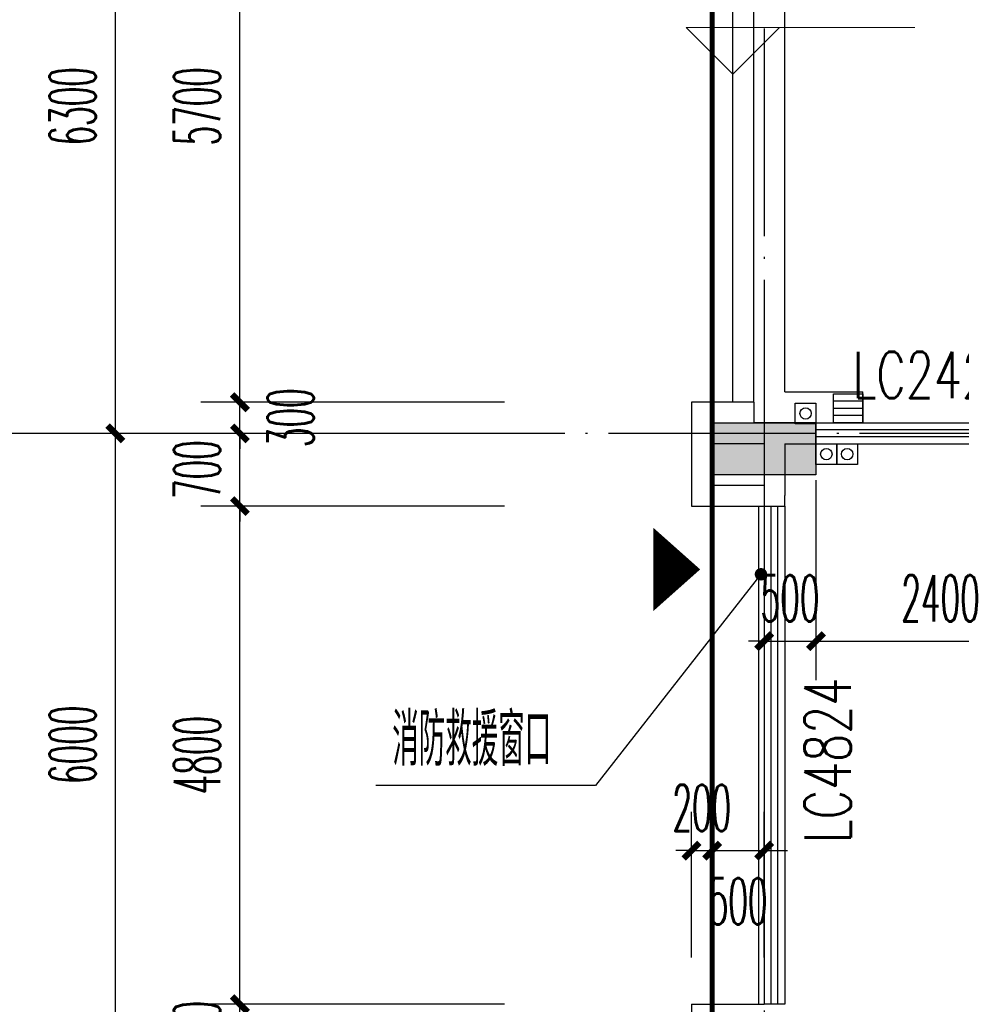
# Model space of a CAD drawing. Extents: x 1779708 to 7299578, y -1121471 to 88434.
# Tile 194 of 256: x 4316395 to 4325467, y -954443 to -944959. Entities that reach past the tile are written whole.
import ezdxf

# ---------------------------------------------------------------- set-up
doc = ezdxf.new("R2010")
doc.units = 0
doc.header["$LTSCALE"] = 1000
doc.header["$MEASUREMENT"] = 0
doc.linetypes.add('DASH', pattern=[0.35, 0.25, -0.1])
doc.linetypes.add('DOTE', pattern=[2.42, 2, -0.2, 0.02, -0.2])
doc.layers.get('0').update_dxf_attribs({"linetype": 'CONTINUOUS'})
doc.layers.get('Defpoints').update_dxf_attribs({"linetype": 'CONTINUOUS'})
for name, color, linetype in [('11111111111111111111111111111', 50, 'DASH'), ('AXIS', 3, 'CONTINUOUS'), ('DIM_LEAD', 3, 'CONTINUOUS'), ('DIM_污水', 3, 'CONTINUOUS'), ('DOTE', 1, 'DOTE'), ('EQUIP_地漏', 7, 'CONTINUOUS'), ('FUR', 9, 'CONTINUOUS'), ('GGSignatureLayer', 7, 'CONTINUOUS'), ('P_PS_DIM', 1, 'CONTINUOUS'), ('PUB_DIM', 3, 'CONTINUOUS'), ('PUB_TEXT', 7, 'CONTINUOUS'), ('WALL', 255, 'CONTINUOUS'), ('WINDOW', 2, 'CONTINUOUS'), ('WINDOW_TEXT', 7, 'CONTINUOUS'), ('墙柱', 2, 'CONTINUOUS'), ('室外构件', 4, 'CONTINUOUS'), ('建筑', 31, 'CONTINUOUS'), ('栏杆', 6, 'CONTINUOUS'), ('看线', 3, 'CONTINUOUS')]:
    doc.layers.add(name, color=color, linetype=linetype)
doc.layers.add('DIM_ELEV', color=3, linetype='CONTINUOUS', lineweight=13)
doc.styles.add('_TCH_DIM', font='SIMPLEX.shx', dxfattribs={"width": 0.7, "bigfont": 'GBCBIG.shx'})
doc.styles.add('_TCH_DIM_T3', font='SIMPLEX.shx', dxfattribs={"width": 0.494118, "bigfont": 'GBCBIG.shx'})
doc.styles.add('_TCH_WINDOW', font='SIMPLEX', dxfattribs={"height": 3.5, "bigfont": 'GBCBIG'})
doc.dimstyles.new('_TCH_ARCH&&150', dxfattribs={"dimtxt": 446.25, "dimasz": 150, "dimexe": 375, "dimexo": 450, "dimgap": 189.375, "dimtad": 1, "dimdec": 0, "dimzin": 0, "dimdsep": 46, "dimtxsty": '_TCH_DIM_T3', "dimblk": 'ARCHTICK', "dimcen": 0.09, "dimdle": 225, "dimclrt": 7, "dimazin": 2, "dimtfac": 1, "dimtdec": 0, "dimtix": 1, "dimtmove": 2, "dimatfit": 3, "dimfxl": 250, "dimtolj": 1, "dimtzin": 0, "dimarcsym": 0})

# ---------------------------------------------------------------- blocks, each defined once
blk = doc.blocks.new('_ArchTick')
at = {"color": 0, "linetype": 'ByBlock', "const_width": 0.4}
blk.add_lwpolyline([(-0.5, -0.5), (0.5, 0.5)], dxfattribs=at)
blk = doc.blocks.new('*D6858')
at = {"layer": 'AXIS', "color": 0, "lineweight": -2, "transparency": 16777216}
for p, q in [((3450, 114875), (3450, 121325)), ((6750, 121100), (3075, 121100)), ((6750, 115100), (3075, 115100))]:
    blk.add_line(p, q, dxfattribs=at)
at = {"layer": 'Defpoints', "color": 0, "transparency": 16777216}
for p in [(3450, 121100), (7200, 121100), (7200, 115100)]:
    blk.add_point(p, dxfattribs=at)
at = {"layer": 'AXIS', "color": 0, "lineweight": -2, "transparency": 16777216, "xscale": 150, "yscale": 150, "zscale": 150}
for p, rotation in [((3450, 121100), 90), ((3450, 115100), 270)]:
    blk.add_blockref('_ArchTick', p, dxfattribs=dict(at, rotation=rotation))
at = {"layer": 'AXIS', "color": 7, "transparency": 16777216, "insert": (3037.5, 118100), "char_height": 446.25, "attachment_point": 5, "rotation": 90, "style": '_TCH_DIM_T3'}
blk.add_mtext('\\A1;6000', dxfattribs=at)
blk = doc.blocks.new('*D6859')
at = {"layer": 'AXIS', "color": 0, "lineweight": -2, "transparency": 16777216}
for p, q in [((3450, 120875), (3450, 127625)), ((6750, 127400), (3075, 127400)), ((6750, 121100), (3075, 121100))]:
    blk.add_line(p, q, dxfattribs=at)
at = {"layer": 'Defpoints', "color": 0, "transparency": 16777216}
for p in [(3450, 127400), (7200, 127400), (7200, 121100)]:
    blk.add_point(p, dxfattribs=at)
at = {"layer": 'AXIS', "color": 0, "lineweight": -2, "transparency": 16777216, "xscale": 150, "yscale": 150, "zscale": 150}
for p, rotation in [((3450, 127400), 90), ((3450, 121100), 270)]:
    blk.add_blockref('_ArchTick', p, dxfattribs=dict(at, rotation=rotation))
at = {"layer": 'AXIS', "color": 7, "transparency": 16777216, "insert": (3037.5, 124250), "char_height": 446.25, "attachment_point": 5, "rotation": 90, "style": '_TCH_DIM_T3'}
blk.add_mtext('\\A1;6300', dxfattribs=at)
blk = doc.blocks.new('a1')
at = {"layer": '11111111111111111111111111111'}
for p, q in [((59122, 49135.6), (59122, 48935.6)), ((59322, 49135.6), (59122, 49135.6)), ((59322, 48935.6), (59322, 49135.6)), ((59122, 48935.6), (59322, 48935.6))]:
    blk.add_line(p, q, dxfattribs=at)
blk = doc.blocks.new('$TwtSys$00000137')
at = {"color": 7}
for p, q in [((-46.875, -93.75), (-46.875, 93.75)), ((0, -93.75), (0, 93.75)), ((46.875, -93.75), (46.875, 93.75))]:
    blk.add_line(p, q, dxfattribs=at)
blk.add_lwpolyline([(-93.75, -93.75), (93.75, -93.75), (93.75, 93.75), (-93.75, 93.75)], close=True, dxfattribs=at)
blk = doc.blocks.new('*D4763')
at = {"layer": 'Defpoints', "color": 0, "transparency": 16777216}
for p in [(4318517.1, -942943.3), (4321517.1, -942943.3), (4321517.1, -948643.3)]:
    blk.add_point(p, dxfattribs=at)
at = {"layer": 'PUB_DIM', "color": 0, "lineweight": -2, "transparency": 16777216}
for p, q in [((4318517.1, -948868.3), (4318517.1, -942718.3)), ((4321067.1, -942943.3), (4318142.1, -942943.3)), ((4321067.1, -948643.3), (4318142.1, -948643.3))]:
    blk.add_line(p, q, dxfattribs=at)
at = {"layer": 'PUB_DIM', "color": 0, "lineweight": -2, "transparency": 16777216, "xscale": 150, "yscale": 150, "zscale": 150}
for p, rotation in [((4318517.1, -942943.3), 90), ((4318517.1, -948643.3), 270)]:
    blk.add_blockref('_ArchTick', p, dxfattribs=dict(at, rotation=rotation))
at = {"layer": 'PUB_DIM', "color": 7, "transparency": 16777216, "insert": (4318104.6, -945793.3), "char_height": 446.25, "attachment_point": 5, "rotation": 90, "style": '_TCH_DIM_T3'}
blk.add_mtext('\\A1;5700', dxfattribs=at)
blk = doc.blocks.new('*D4764')
at = {"layer": 'Defpoints', "color": 0, "transparency": 16777216}
for p in [(4318517.1, -948643.3), (4321517.1, -948643.3), (4321517.1, -948943.3)]:
    blk.add_point(p, dxfattribs=at)
at = {"layer": 'PUB_DIM', "color": 0, "lineweight": -2, "transparency": 16777216}
for p, q in [((4318517.1, -948643.3), (4318517.1, -948493.3)), ((4321067.1, -948643.3), (4318142.1, -948643.3)), ((4318517.1, -948943.3), (4318517.1, -948643.3)), ((4321067.1, -948943.3), (4318142.1, -948943.3)), ((4318517.1, -948943.3), (4318517.1, -949093.3))]:
    blk.add_line(p, q, dxfattribs=at)
at = {"layer": 'PUB_DIM', "color": 0, "lineweight": -2, "transparency": 16777216, "xscale": 150, "yscale": 150, "zscale": 150}
for p, rotation in [((4318517.1, -948643.3), 270), ((4318517.1, -948943.3), 90)]:
    blk.add_blockref('_ArchTick', p, dxfattribs=dict(at, rotation=rotation))
at = {"layer": 'PUB_DIM', "color": 7, "transparency": 16777216, "insert": (4319004.6, -948793.3), "char_height": 446.25, "attachment_point": 5, "rotation": 90, "style": '_TCH_DIM_T3'}
blk.add_mtext('\\A1;300', dxfattribs=at)
blk = doc.blocks.new('*D4765')
at = {"layer": 'Defpoints', "color": 0, "transparency": 16777216}
for p in [(4318517.1, -948943.3), (4321517.1, -948943.3), (4321517.1, -949643.3)]:
    blk.add_point(p, dxfattribs=at)
at = {"layer": 'PUB_DIM', "color": 0, "lineweight": -2, "transparency": 16777216}
for p, q in [((4318517.1, -948943.3), (4318517.1, -948793.3)), ((4321067.1, -948943.3), (4318142.1, -948943.3)), ((4318517.1, -949643.3), (4318517.1, -948943.3)), ((4321067.1, -949643.3), (4318142.1, -949643.3)), ((4318517.1, -949643.3), (4318517.1, -949793.3))]:
    blk.add_line(p, q, dxfattribs=at)
at = {"layer": 'PUB_DIM', "color": 0, "lineweight": -2, "transparency": 16777216, "xscale": 150, "yscale": 150, "zscale": 150}
for p, rotation in [((4318517.1, -948943.3), 270), ((4318517.1, -949643.3), 90)]:
    blk.add_blockref('_ArchTick', p, dxfattribs=dict(at, rotation=rotation))
at = {"layer": 'PUB_DIM', "color": 7, "transparency": 16777216, "insert": (4318104.6, -949293.3), "char_height": 446.25, "attachment_point": 5, "rotation": 90, "style": '_TCH_DIM_T3'}
blk.add_mtext('\\A1;700', dxfattribs=at)
blk = doc.blocks.new('*D4766')
at = {"layer": 'Defpoints', "color": 0, "transparency": 16777216}
for p in [(4318517.1, -949643.3), (4321517.1, -949643.3), (4321517.1, -954443.3)]:
    blk.add_point(p, dxfattribs=at)
at = {"layer": 'PUB_DIM', "color": 0, "lineweight": -2, "transparency": 16777216}
for p, q in [((4318517.1, -954668.3), (4318517.1, -949418.3)), ((4321067.1, -949643.3), (4318142.1, -949643.3)), ((4321067.1, -954443.3), (4318142.1, -954443.3))]:
    blk.add_line(p, q, dxfattribs=at)
at = {"layer": 'PUB_DIM', "color": 0, "lineweight": -2, "transparency": 16777216, "xscale": 150, "yscale": 150, "zscale": 150}
for p, rotation in [((4318517.1, -949643.3), 90), ((4318517.1, -954443.3), 270)]:
    blk.add_blockref('_ArchTick', p, dxfattribs=dict(at, rotation=rotation))
at = {"layer": 'PUB_DIM', "color": 7, "transparency": 16777216, "insert": (4318104.6, -952043.3), "char_height": 446.25, "attachment_point": 5, "rotation": 90, "style": '_TCH_DIM_T3'}
blk.add_mtext('\\A1;4800', dxfattribs=at)
blk = doc.blocks.new('*D4767')
at = {"layer": 'Defpoints', "color": 0, "transparency": 16777216}
for p in [(4318517.1, -954443.3), (4321517.1, -954443.3), (4321517.1, -954943.3)]:
    blk.add_point(p, dxfattribs=at)
at = {"layer": 'PUB_DIM', "color": 0, "lineweight": -2, "transparency": 16777216}
for p, q in [((4318517.1, -954443.3), (4318517.1, -954293.3)), ((4321067.1, -954443.3), (4318142.1, -954443.3)), ((4318517.1, -954943.3), (4318517.1, -954443.3)), ((4321067.1, -954943.3), (4318142.1, -954943.3)), ((4318517.1, -954943.3), (4318517.1, -955093.3))]:
    blk.add_line(p, q, dxfattribs=at)
at = {"layer": 'PUB_DIM', "color": 0, "lineweight": -2, "transparency": 16777216, "xscale": 150, "yscale": 150, "zscale": 150}
for p, rotation in [((4318517.1, -954443.3), 270), ((4318517.1, -954943.3), 90)]:
    blk.add_blockref('_ArchTick', p, dxfattribs=dict(at, rotation=rotation))
at = {"layer": 'PUB_DIM', "color": 7, "transparency": 16777216, "insert": (4318104.6, -954693.3), "char_height": 446.25, "attachment_point": 5, "rotation": 90, "style": '_TCH_DIM_T3'}
blk.add_mtext('\\A1;500', dxfattribs=at)
blk = doc.blocks.new('$WINLIB2D$00000001')
at = {"color": 0}
for points in [[(-0.5, 0.5), (-0.5, -0.5)], [(-0.5, 0.5), (0.5, 0.5)], [(0.5, -0.5), (0.5, 0.5)], [(0.5, 0.1667), (-0.5, 0.1667)], [(0.5, -0.1667), (-0.5, -0.1667)], [(-0.5, -0.5), (0.5, -0.5)]]:
    blk.add_lwpolyline(points, dxfattribs=at)
blk = doc.blocks.new('*D5351')
at = {"layer": 'Defpoints', "color": 0, "transparency": 16777216}
for p in [(4323567.1, -948943.3), (4324067.1, -948943.3), (4324067.1, -950945.4)]:
    blk.add_point(p, dxfattribs=at)
at = {"layer": 'PUB_DIM', "color": 0, "lineweight": -2, "transparency": 16777216}
for p, q in [((4323567.1, -949393.3), (4323567.1, -951320.4)), ((4324067.1, -949393.3), (4324067.1, -951320.4)), ((4323567.1, -950945.4), (4323417.1, -950945.4)), ((4323567.1, -950945.4), (4324067.1, -950945.4)), ((4324067.1, -950945.4), (4324217.1, -950945.4))]:
    blk.add_line(p, q, dxfattribs=at)
at = {"layer": 'PUB_DIM', "color": 0, "lineweight": -2, "transparency": 16777216, "xscale": 150, "yscale": 150, "zscale": 150}
blk.add_blockref('_ArchTick', (4323567.1, -950945.4), dxfattribs=at)
at = {"layer": 'PUB_DIM', "color": 0, "lineweight": -2, "transparency": 16777216, "xscale": 150, "yscale": 150, "zscale": 150, "rotation": 180}
blk.add_blockref('_ArchTick', (4324067.1, -950945.4), dxfattribs=at)
at = {"layer": 'PUB_DIM', "color": 7, "transparency": 16777216, "insert": (4323817.1, -950532.9), "char_height": 446.25, "attachment_point": 5, "style": '_TCH_DIM_T3'}
blk.add_mtext('\\A1;500', dxfattribs=at)
blk = doc.blocks.new('*D5352')
at = {"layer": 'Defpoints', "color": 0, "transparency": 16777216}
for p in [(4324067.1, -948943.3), (4326467.1, -948943.3), (4326467.1, -950945.4)]:
    blk.add_point(p, dxfattribs=at)
at = {"layer": 'PUB_DIM', "color": 0, "lineweight": -2, "transparency": 16777216}
for p, q in [((4324067.1, -949393.3), (4324067.1, -951320.4)), ((4326467.1, -949393.3), (4326467.1, -951320.4)), ((4323842.1, -950945.4), (4326692.1, -950945.4))]:
    blk.add_line(p, q, dxfattribs=at)
at = {"layer": 'PUB_DIM', "color": 0, "lineweight": -2, "transparency": 16777216, "xscale": 150, "yscale": 150, "zscale": 150, "rotation": 180}
blk.add_blockref('_ArchTick', (4324067.1, -950945.4), dxfattribs=at)
at = {"layer": 'PUB_DIM', "color": 0, "lineweight": -2, "transparency": 16777216, "xscale": 150, "yscale": 150, "zscale": 150}
blk.add_blockref('_ArchTick', (4326467.1, -950945.4), dxfattribs=at)
at = {"layer": 'PUB_DIM', "color": 7, "transparency": 16777216, "insert": (4325267.1, -950532.9), "char_height": 446.25, "attachment_point": 5, "style": '_TCH_DIM_T3'}
blk.add_mtext('\\A1;2400', dxfattribs=at)
blk = doc.blocks.new('*D5368')
at = {"layer": 'Defpoints', "color": 0, "transparency": 16777216}
for p in [(4323067.1, -952963.3), (4322867.1, -954443.3), (4323067.1, -954443.3)]:
    blk.add_point(p, dxfattribs=at)
at = {"layer": 'PUB_DIM', "color": 0, "lineweight": -2, "transparency": 16777216}
for p, q in [((4322867.1, -953993.3), (4322867.1, -952588.3)), ((4323067.1, -953993.3), (4323067.1, -952588.3)), ((4322867.1, -952963.3), (4322717.1, -952963.3)), ((4322867.1, -952963.3), (4323067.1, -952963.3)), ((4323067.1, -952963.3), (4323217.1, -952963.3))]:
    blk.add_line(p, q, dxfattribs=at)
at = {"layer": 'PUB_DIM', "color": 0, "lineweight": -2, "transparency": 16777216, "xscale": 150, "yscale": 150, "zscale": 150}
blk.add_blockref('_ArchTick', (4322867.1, -952963.3), dxfattribs=at)
at = {"layer": 'PUB_DIM', "color": 0, "lineweight": -2, "transparency": 16777216, "xscale": 150, "yscale": 150, "zscale": 150, "rotation": 180}
blk.add_blockref('_ArchTick', (4323067.1, -952963.3), dxfattribs=at)
at = {"layer": 'PUB_DIM', "color": 7, "transparency": 16777216, "insert": (4322967.1, -952550.8), "char_height": 446.25, "attachment_point": 5, "style": '_TCH_DIM_T3'}
blk.add_mtext('\\A1;200', dxfattribs=at)
blk = doc.blocks.new('*D5369')
at = {"layer": 'Defpoints', "color": 0, "transparency": 16777216}
for p in [(4323567.1, -952963.3), (4323067.1, -954443.3), (4323567.1, -954443.3)]:
    blk.add_point(p, dxfattribs=at)
at = {"layer": 'PUB_DIM', "color": 0, "lineweight": -2, "transparency": 16777216}
for p, q in [((4323067.1, -953993.3), (4323067.1, -952588.3)), ((4323567.1, -953993.3), (4323567.1, -952588.3)), ((4322842.1, -952963.3), (4323792.1, -952963.3))]:
    blk.add_line(p, q, dxfattribs=at)
at = {"layer": 'PUB_DIM', "color": 0, "lineweight": -2, "transparency": 16777216, "xscale": 150, "yscale": 150, "zscale": 150, "rotation": 180}
blk.add_blockref('_ArchTick', (4323067.1, -952963.3), dxfattribs=at)
at = {"layer": 'PUB_DIM', "color": 0, "lineweight": -2, "transparency": 16777216, "xscale": 150, "yscale": 150, "zscale": 150}
blk.add_blockref('_ArchTick', (4323567.1, -952963.3), dxfattribs=at)
at = {"layer": 'PUB_DIM', "color": 7, "transparency": 16777216, "insert": (4323317.1, -953450.8), "char_height": 446.25, "attachment_point": 5, "style": '_TCH_DIM_T3'}
blk.add_mtext('\\A1;500', dxfattribs=at)
blk = doc.blocks.new('*D6774')
at = {"layer": 'Defpoints', "color": 0, "transparency": 16777216}
for p in [(4326767.1, -950493.3), (4327749.2, -950729), (4323267.1, -965079.3)]:
    blk.add_point(p, dxfattribs=at)
at = {"layer": 'PUB_DIM', "color": 0, "lineweight": -2, "transparency": 16777216}
for p, q in [((4324196.7, -965533.7), (4327801.7, -950510.2)), ((4327204.7, -950598.3), (4328113.8, -950816.5)), ((4323704.7, -965184.3), (4324613.8, -965402.4))]:
    blk.add_line(p, q, dxfattribs=at)
at = {"layer": 'PUB_DIM', "color": 0, "lineweight": -2, "transparency": 16777216, "xscale": 150, "yscale": 150, "zscale": 150}
for p, rotation in [((4327749.2, -950729), 76.50660118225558), ((4324249.2, -965314.9), 256.5066011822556)]:
    blk.add_blockref('_ArchTick', p, dxfattribs=dict(at, rotation=rotation))
at = {"layer": 'PUB_DIM', "color": 7, "transparency": 16777216, "insert": (4325598, -957925.7), "char_height": 446.25, "attachment_point": 5, "rotation": 76.5066, "style": '_TCH_DIM_T3'}
blk.add_mtext('\\A1;15000', dxfattribs=at)
blk = doc.blocks.new('A$C159220C3')
at = {"layer": 'AXIS'}
blk.add_line((7200, 121100), (1200, 121100), dxfattribs=at)
at = {"layer": 'DOTE'}
for p, q in [((9200, 149200), (9200, 7200)), ((9700, 149200), (9700, 7200)), ((34400, 121100), (7200, 121100))]:
    blk.add_line(p, q, dxfattribs=at)
at = {"layer": 'AXIS'}
for p1, p2, picture, middle in [((7200, 121100), (7200, 127400), '*D6859', (3037.5, 124250)), ((7200, 115100), (7200, 121100), '*D6858', (3037.5, 118100))]:
    dim = blk.add_aligned_dim(p1=p1, p2=p2, distance=3750, dimstyle='_TCH_ARCH&&150', dxfattribs=at)
    dim.commit()
    dim.dimension.update_dxf_attribs({"geometry": picture, "text_midpoint": middle})

msp = doc.modelspace()

# ---------------------------------------------------------------- hatches: boundary and pattern name
at = {"layer": '墙柱'}
h = msp.add_hatch(color=256, dxfattribs=at)
h.paths.add_polyline_path([(4323067.1, -1009843.3), (4324067.1, -1009843.3), (4324067.1, -1010343.3), (4323067.1, -1010343.3)])
h.paths.add_polyline_path([(4323067.1, -1016093.3), (4324067.1, -1016093.3), (4324067.1, -1016593.3), (4323067.1, -1016593.3)])
h.paths.add_polyline_path([(4323067.1, -1022643.3), (4324067.1, -1022643.3), (4324067.1, -1023143.3), (4323067.1, -1023143.3)])
h.paths.add_polyline_path([(4397967.1, -1051543.3), (4398667.1, -1051543.3), (4398667.1, -1051043.3), (4397967.1, -1051043.3)])
h.paths.add_polyline_path([(4347917.1, -1019143.3), (4348617.1, -1019143.3), (4348617.1, -1019643.3), (4347917.1, -1019643.3)])
h.paths.add_polyline_path([(4389917.1, -1051543.3), (4390617.1, -1051543.3), (4390617.1, -1051043.3), (4389917.1, -1051043.3)])
h.paths.add_polyline_path([(4347917.1, -1051543.3), (4348617.1, -1051543.3), (4348617.1, -1051043.3), (4347917.1, -1051043.3)])
h.paths.add_polyline_path([(4323567.1, -1028493.3), (4324067.1, -1028493.3), (4324067.1, -1028993.3), (4323567.1, -1028993.3)])
h.paths.add_polyline_path([(4350197.1, -1045743.3), (4350197.1, -1045443.3), (4349297.1, -1045443.3), (4349297.1, -1045743.3)])
h.paths.add_polyline_path([(4377567.1, -1060843.3), (4378067.1, -1060843.3), (4378067.1, -1060343.3), (4377567.1, -1060343.3)])
h.paths.add_polyline_path([(4339667.1, -1009843.3), (4340167.1, -1009843.3), (4340167.1, -1010343.3), (4339667.1, -1010343.3)])
h.paths.add_polyline_path([(4347967.1, -1009843.3), (4348567.1, -1009843.3), (4348567.1, -1010343.3), (4347967.1, -1010343.3)])
h.paths.add_polyline_path([(4365067.1, -1019043.3), (4365667.1, -1019043.3), (4365667.1, -1019643.3), (4365067.1, -1019643.3)])
h.paths.add_polyline_path([(4381567.1, -1027843.3), (4382167.1, -1027843.3), (4382167.1, -1028443.3), (4381567.1, -1028443.3)])
h.paths.add_polyline_path([(4336067.1, -1015993.3), (4336567.1, -1015993.3), (4336567.1, -1016693.3), (4336067.1, -1016693.3)])
h.paths.add_polyline_path([(4389767.1, -1023743.3), (4390267.1, -1023743.3), (4390267.1, -1024243.3), (4389767.1, -1024243.3)])
h.paths.add_polyline_path([(4339567.1, -1048043.3), (4340167.1, -1048043.3), (4340167.1, -1047543.3), (4339567.1, -1047543.3)])
h.paths.add_polyline_path([(4343767.1, -1041443.3), (4344267.1, -1041443.3), (4344267.1, -1040943.3), (4343767.1, -1040943.3)])
h.paths.add_polyline_path([(4343767.1, -1034843.3), (4344267.1, -1034843.3), (4344267.1, -1034343.3), (4343767.1, -1034343.3)])
h.paths.add_polyline_path([(4336067.1, -1029093.3), (4336567.1, -1029093.3), (4336567.1, -1028393.3), (4336067.1, -1028393.3)])
h.paths.add_polyline_path([(4343767.1, -1022643.3), (4344267.1, -1022643.3), (4344267.1, -1023143.3), (4343767.1, -1023143.3)])
h.paths.add_polyline_path([(4336067.1, -1009843.3), (4336567.1, -1009843.3), (4336567.1, -1010343.3), (4336067.1, -1010343.3)])
h.paths.add_polyline_path([(4377967.1, -1036343.3), (4377467.1, -1036343.3), (4377467.1, -1035843.3), (4377967.1, -1035843.3)])
h.paths.add_polyline_path([(4397967.1, -1019143.3), (4398667.1, -1019143.3), (4398667.1, -1019643.3), (4397967.1, -1019643.3)])
h.paths.add_polyline_path([(4331467.1, -1048043.3), (4331967.1, -1048043.3), (4331967.1, -1047543.3), (4331467.1, -1047543.3)])
h.paths.add_polyline_path([(4389917.1, -1036443.3), (4390617.1, -1036443.3), (4390617.1, -1035843.3), (4389917.1, -1035843.3)])
h.paths.add_polyline_path([(4397967.1, -1035843.3), (4398667.1, -1035843.3), (4398667.1, -1036443.3), (4397967.1, -1036443.3)])
h.paths.add_polyline_path([(4381567.1, -1035843.3), (4382167.1, -1035843.3), (4382167.1, -1036443.3), (4381567.1, -1036443.3)])
h.paths.add_polyline_path([(4389767.1, -1027943.3), (4390267.1, -1027943.3), (4390267.1, -1028443.3), (4389767.1, -1028443.3)])
h.paths.add_polyline_path([(4377467.1, -1027943.3), (4377967.1, -1027943.3), (4377967.1, -1028443.3), (4377467.1, -1028443.3)])
h.paths.add_polyline_path([(4373217.1, -1048043.3), (4373717.1, -1048043.3), (4373717.1, -1047543.3), (4373217.1, -1047543.3)])
h.paths.add_polyline_path([(4369267.1, -1009843.3), (4369767.1, -1009843.3), (4369767.1, -1010343.3), (4369267.1, -1010343.3)])
h.paths.add_polyline_path([(4365567.1, -1022643.3), (4365067.1, -1022643.3), (4365067.1, -1023143.3), (4365567.1, -1023143.3)])
h.paths.add_polyline_path([(4365567.1, -1009843.3), (4365067.1, -1009843.3), (4365067.1, -1010343.3), (4365567.1, -1010343.3)])
h.paths.add_polyline_path([(4347967.1, -1022643.3), (4348467.1, -1022643.3), (4348467.1, -1023143.3), (4347967.1, -1023143.3)])
h.paths.add_polyline_path([(4343767.1, -1028993.3), (4344267.1, -1028993.3), (4344267.1, -1028493.3), (4343767.1, -1028493.3)])
h.paths.add_polyline_path([(4336067.1, -1023343.3), (4336567.1, -1023343.3), (4336567.1, -1022643.3), (4336067.1, -1022643.3)])
h.paths.add_polyline_path([(4339567.1, -1034843.3), (4340167.1, -1034843.3), (4340167.1, -1034343.3), (4339567.1, -1034343.3)])
h.paths.add_polyline_path([(4331167.1, -1034843.3), (4331767.1, -1034843.3), (4331767.1, -1034343.3), (4331167.1, -1034343.3)])
h.paths.add_polyline_path([(4323067.1, -1034843.3), (4324067.1, -1034843.3), (4324067.1, -1034343.3), (4323067.1, -1034343.3)])
h.paths.add_polyline_path([(4339567.1, -1041543.3), (4340167.1, -1041543.3), (4340167.1, -1040943.3), (4339567.1, -1040943.3)])
h.paths.add_polyline_path([(4331467.1, -1041543.3), (4331967.1, -1041543.3), (4331967.1, -1040943.3), (4331467.1, -1040943.3)])
h.paths.add_polyline_path([(4397967.1, -1022343.3), (4398667.1, -1022343.3), (4398667.1, -1022843.3), (4397967.1, -1022843.3)])
h.paths.add_polyline_path([(4398167.1, -1009843.3), (4398667.1, -1009843.3), (4398667.1, -1010343.3), (4398167.1, -1010343.3)])
h.paths.add_polyline_path([(4389917.1, -1018943.3), (4390617.1, -1018943.3), (4390617.1, -1019643.3), (4389917.1, -1019643.3)])
h.paths.add_polyline_path([(4389867.1, -1009843.3), (4390667.1, -1009843.3), (4390667.1, -1010343.3), (4389867.1, -1010343.3)])
h.paths.add_polyline_path([(4381517.1, -1018943.3), (4382217.1, -1018943.3), (4382217.1, -1019643.3), (4381517.1, -1019643.3)])
h.paths.add_polyline_path([(4381567.1, -1009843.3), (4382167.1, -1009843.3), (4382167.1, -1010343.3), (4381567.1, -1010343.3)])
h.paths.add_polyline_path([(4373217.1, -1022643.3), (4373717.1, -1022643.3), (4373717.1, -1023143.3), (4373217.1, -1023143.3)])
h.paths.add_polyline_path([(4373117.1, -1019143.3), (4373817.1, -1019143.3), (4373817.1, -1019643.3), (4373117.1, -1019643.3)])
h.paths.add_polyline_path([(4373217.1, -1009843.3), (4373717.1, -1009843.3), (4373717.1, -1010343.3), (4373217.1, -1010343.3)])
h.paths.add_polyline_path([(4356167.1, -1022643.3), (4356667.1, -1022643.3), (4356667.1, -1023143.3), (4356167.1, -1023143.3)])
h.paths.add_polyline_path([(4356067.1, -1019043.3), (4356667.1, -1019043.3), (4356667.1, -1019643.3), (4356067.1, -1019643.3)])
h.paths.add_polyline_path([(4339567.1, -1019043.3), (4340167.1, -1019043.3), (4340167.1, -1019643.3), (4339567.1, -1019643.3)])
h.paths.add_polyline_path([(4356167.1, -1009843.3), (4356667.1, -1009843.3), (4356667.1, -1010343.3), (4356167.1, -1010343.3)])
h.paths.add_polyline_path([(4389917.1, -1048043.3), (4390617.1, -1048043.3), (4390617.1, -1047443.3), (4389917.1, -1047443.3)])
h.paths.add_polyline_path([(4397967.1, -1060843.3), (4398667.1, -1060843.3), (4398667.1, -1060343.3), (4397967.1, -1060343.3)])
h.paths.add_polyline_path([(4389967.1, -1060843.3), (4390567.1, -1060843.3), (4390567.1, -1060343.3), (4389967.1, -1060343.3)])
h.paths.add_polyline_path([(4381567.1, -1048043.3), (4382167.1, -1048043.3), (4382167.1, -1047443.3), (4381567.1, -1047443.3)])
h.paths.add_polyline_path([(4381517.1, -1051543.3), (4382217.1, -1051543.3), (4382217.1, -1051043.3), (4381517.1, -1051043.3)])
h.paths.add_polyline_path([(4381617.1, -1060843.3), (4382117.1, -1060843.3), (4382117.1, -1060343.3), (4381617.1, -1060343.3)])
h.paths.add_polyline_path([(4373167.1, -1051643.3), (4373767.1, -1051643.3), (4373767.1, -1051043.3), (4373167.1, -1051043.3)])
h.paths.add_polyline_path([(4373167.1, -1060843.3), (4373767.1, -1060843.3), (4373767.1, -1060343.3), (4373167.1, -1060343.3)])
h.paths.add_polyline_path([(4365067.1, -1048043.3), (4365567.1, -1048043.3), (4365567.1, -1047543.3), (4365067.1, -1047543.3)])
h.paths.add_polyline_path([(4365067.1, -1051643.3), (4365667.1, -1051643.3), (4365667.1, -1051043.3), (4365067.1, -1051043.3)])
h.paths.add_polyline_path([(4356167.1, -1048043.3), (4356667.1, -1048043.3), (4356667.1, -1047543.3), (4356167.1, -1047543.3)])
h.paths.add_polyline_path([(4348127.1, -1048043.3), (4348727.1, -1048043.3), (4348727.1, -1047643.3), (4348127.1, -1047643.3)])
h.paths.add_polyline_path([(4356067.1, -1051643.3), (4356667.1, -1051643.3), (4356667.1, -1051043.3), (4356067.1, -1051043.3)])
h.paths.add_polyline_path([(4323067.1, -1048343.3), (4323767.1, -1048343.3), (4323767.1, -1047843.3), (4323067.1, -1047843.3)])
h.paths.add_polyline_path([(4323067.1, -1051543.3), (4323767.1, -1051543.3), (4323767.1, -1051043.3), (4323067.1, -1051043.3)])
h.paths.add_polyline_path([(4331117.1, -1051543.3), (4331817.1, -1051543.3), (4331817.1, -1051043.3), (4331117.1, -1051043.3)])
h.paths.add_polyline_path([(4339567.1, -1051643.3), (4340167.1, -1051643.3), (4340167.1, -1051043.3), (4339567.1, -1051043.3)])
h.paths.add_polyline_path([(4365067.1, -1060843.3), (4365567.1, -1060843.3), (4365567.1, -1060343.3), (4365067.1, -1060343.3)])
h.paths.add_polyline_path([(4356167.1, -1060843.3), (4356667.1, -1060843.3), (4356667.1, -1060343.3), (4356167.1, -1060343.3)])
h.paths.add_polyline_path([(4347967.1, -1060843.3), (4348567.1, -1060843.3), (4348567.1, -1060343.3), (4347967.1, -1060343.3)])
h.paths.add_polyline_path([(4339567.1, -1060843.3), (4340167.1, -1060843.3), (4340167.1, -1060343.3), (4339567.1, -1060343.3)])
h.paths.add_polyline_path([(4331117.1, -1060843.3), (4331817.1, -1060843.3), (4331817.1, -1060343.3), (4331117.1, -1060343.3)])
h.paths.add_polyline_path([(4323067.1, -1060843.3), (4323567.1, -1060843.3), (4323567.1, -1060343.3), (4323067.1, -1060343.3)])
h.paths.add_polyline_path([(4397967.1, -1048043.3), (4398667.1, -1048043.3), (4398667.1, -1047443.3), (4397967.1, -1047443.3)])
h.paths.add_polyline_path([(4323067.1, -973843.3), (4324067.1, -973843.3), (4324067.1, -973343.3), (4323067.1, -973343.3)])
h.paths.add_polyline_path([(4323067.1, -967593.3), (4324067.1, -967593.3), (4324067.1, -967093.3), (4323067.1, -967093.3)])
h.paths.add_polyline_path([(4323067.1, -961043.3), (4324067.1, -961043.3), (4324067.1, -960543.3), (4323067.1, -960543.3)])
h.paths.add_polyline_path([(4397967.1, -932143.3), (4398667.1, -932143.3), (4398667.1, -932643.3), (4397967.1, -932643.3)])
h.paths.add_polyline_path([(4347917.1, -964543.3), (4348617.1, -964543.3), (4348617.1, -964043.3), (4347917.1, -964043.3)])
h.paths.add_polyline_path([(4389917.1, -932143.3), (4390617.1, -932143.3), (4390617.1, -932643.3), (4389917.1, -932643.3)])
h.paths.add_polyline_path([(4347917.1, -932143.3), (4348617.1, -932143.3), (4348617.1, -932643.3), (4347917.1, -932643.3)])
h.paths.add_polyline_path([(4323567.1, -955193.3), (4324067.1, -955193.3), (4324067.1, -954693.3), (4323567.1, -954693.3)])
h.paths.add_polyline_path([(4350197.1, -937943.3), (4350197.1, -938243.3), (4349297.1, -938243.3), (4349297.1, -937943.3)])
h.paths.add_polyline_path([(4377567.1, -922843.3), (4378067.1, -922843.3), (4378067.1, -923343.3), (4377567.1, -923343.3)])
h.paths.add_polyline_path([(4339667.1, -973843.3), (4340167.1, -973843.3), (4340167.1, -973343.3), (4339667.1, -973343.3)])
h.paths.add_polyline_path([(4347967.1, -973843.3), (4348567.1, -973843.3), (4348567.1, -973343.3), (4347967.1, -973343.3)])
h.paths.add_polyline_path([(4365067.1, -964643.3), (4365667.1, -964643.3), (4365667.1, -964043.3), (4365067.1, -964043.3)])
h.paths.add_polyline_path([(4381567.1, -955843.3), (4382167.1, -955843.3), (4382167.1, -955243.3), (4381567.1, -955243.3)])
h.paths.add_polyline_path([(4336067.1, -967693.3), (4336567.1, -967693.3), (4336567.1, -966993.3), (4336067.1, -966993.3)])
h.paths.add_polyline_path([(4389767.1, -959943.3), (4390267.1, -959943.3), (4390267.1, -959443.3), (4389767.1, -959443.3)])
h.paths.add_polyline_path([(4339567.1, -935643.3), (4340167.1, -935643.3), (4340167.1, -936143.3), (4339567.1, -936143.3)])
h.paths.add_polyline_path([(4343767.1, -942243.3), (4344267.1, -942243.3), (4344267.1, -942743.3), (4343767.1, -942743.3)])
h.paths.add_polyline_path([(4343767.1, -948843.3), (4344267.1, -948843.3), (4344267.1, -949343.3), (4343767.1, -949343.3)])
h.paths.add_polyline_path([(4336067.1, -954593.3), (4336567.1, -954593.3), (4336567.1, -955293.3), (4336067.1, -955293.3)])
h.paths.add_polyline_path([(4343767.1, -961043.3), (4344267.1, -961043.3), (4344267.1, -960543.3), (4343767.1, -960543.3)])
h.paths.add_polyline_path([(4336067.1, -973843.3), (4336567.1, -973843.3), (4336567.1, -973343.3), (4336067.1, -973343.3)])
h.paths.add_polyline_path([(4377967.1, -947343.3), (4377467.1, -947343.3), (4377467.1, -947843.3), (4377967.1, -947843.3)])
h.paths.add_polyline_path([(4397967.1, -964543.3), (4398667.1, -964543.3), (4398667.1, -964043.3), (4397967.1, -964043.3)])
h.paths.add_polyline_path([(4331467.1, -935643.3), (4331967.1, -935643.3), (4331967.1, -936143.3), (4331467.1, -936143.3)])
h.paths.add_polyline_path([(4389917.1, -947243.3), (4390617.1, -947243.3), (4390617.1, -947843.3), (4389917.1, -947843.3)])
h.paths.add_polyline_path([(4397967.1, -947843.3), (4398667.1, -947843.3), (4398667.1, -947243.3), (4397967.1, -947243.3)])
h.paths.add_polyline_path([(4381567.1, -947843.3), (4382167.1, -947843.3), (4382167.1, -947243.3), (4381567.1, -947243.3)])
h.paths.add_polyline_path([(4389767.1, -955743.3), (4390267.1, -955743.3), (4390267.1, -955243.3), (4389767.1, -955243.3)])
h.paths.add_polyline_path([(4377467.1, -955743.3), (4377967.1, -955743.3), (4377967.1, -955243.3), (4377467.1, -955243.3)])
h.paths.add_polyline_path([(4373217.1, -935643.3), (4373717.1, -935643.3), (4373717.1, -936143.3), (4373217.1, -936143.3)])
h.paths.add_polyline_path([(4369267.1, -973843.3), (4369767.1, -973843.3), (4369767.1, -973343.3), (4369267.1, -973343.3)])
h.paths.add_polyline_path([(4365567.1, -961043.3), (4365067.1, -961043.3), (4365067.1, -960543.3), (4365567.1, -960543.3)])
h.paths.add_polyline_path([(4365567.1, -973843.3), (4365067.1, -973843.3), (4365067.1, -973343.3), (4365567.1, -973343.3)])
h.paths.add_polyline_path([(4347967.1, -961043.3), (4348467.1, -961043.3), (4348467.1, -960543.3), (4347967.1, -960543.3)])
h.paths.add_polyline_path([(4343767.1, -954693.3), (4344267.1, -954693.3), (4344267.1, -955193.3), (4343767.1, -955193.3)])
h.paths.add_polyline_path([(4336067.1, -960343.3), (4336567.1, -960343.3), (4336567.1, -961043.3), (4336067.1, -961043.3)])
h.paths.add_polyline_path([(4339567.1, -948843.3), (4340167.1, -948843.3), (4340167.1, -949343.3), (4339567.1, -949343.3)])
h.paths.add_polyline_path([(4331167.1, -948843.3), (4331767.1, -948843.3), (4331767.1, -949343.3), (4331167.1, -949343.3)])
h.paths.add_polyline_path([(4323067.1, -948843.3), (4324067.1, -948843.3), (4324067.1, -949343.3), (4323067.1, -949343.3)])
h.paths.add_polyline_path([(4339567.1, -942143.3), (4340167.1, -942143.3), (4340167.1, -942743.3), (4339567.1, -942743.3)])
h.paths.add_polyline_path([(4331467.1, -942143.3), (4331967.1, -942143.3), (4331967.1, -942743.3), (4331467.1, -942743.3)])
h.paths.add_polyline_path([(4397967.1, -961343.3), (4398667.1, -961343.3), (4398667.1, -960843.3), (4397967.1, -960843.3)])
h.paths.add_polyline_path([(4398167.1, -973843.3), (4398667.1, -973843.3), (4398667.1, -973343.3), (4398167.1, -973343.3)])
h.paths.add_polyline_path([(4389917.1, -964743.3), (4390617.1, -964743.3), (4390617.1, -964043.3), (4389917.1, -964043.3)])
h.paths.add_polyline_path([(4389867.1, -973843.3), (4390667.1, -973843.3), (4390667.1, -973343.3), (4389867.1, -973343.3)])
h.paths.add_polyline_path([(4381517.1, -964743.3), (4382217.1, -964743.3), (4382217.1, -964043.3), (4381517.1, -964043.3)])
h.paths.add_polyline_path([(4381567.1, -973843.3), (4382167.1, -973843.3), (4382167.1, -973343.3), (4381567.1, -973343.3)])
h.paths.add_polyline_path([(4373217.1, -961043.3), (4373717.1, -961043.3), (4373717.1, -960543.3), (4373217.1, -960543.3)])
h.paths.add_polyline_path([(4373117.1, -964543.3), (4373817.1, -964543.3), (4373817.1, -964043.3), (4373117.1, -964043.3)])
h.paths.add_polyline_path([(4373217.1, -973843.3), (4373717.1, -973843.3), (4373717.1, -973343.3), (4373217.1, -973343.3)])
h.paths.add_polyline_path([(4356167.1, -961043.3), (4356667.1, -961043.3), (4356667.1, -960543.3), (4356167.1, -960543.3)])
h.paths.add_polyline_path([(4356067.1, -964643.3), (4356667.1, -964643.3), (4356667.1, -964043.3), (4356067.1, -964043.3)])
h.paths.add_polyline_path([(4339567.1, -964643.3), (4340167.1, -964643.3), (4340167.1, -964043.3), (4339567.1, -964043.3)])
h.paths.add_polyline_path([(4356167.1, -973843.3), (4356667.1, -973843.3), (4356667.1, -973343.3), (4356167.1, -973343.3)])
h.paths.add_polyline_path([(4389917.1, -935643.3), (4390617.1, -935643.3), (4390617.1, -936243.3), (4389917.1, -936243.3)])
h.paths.add_polyline_path([(4397967.1, -922843.3), (4398667.1, -922843.3), (4398667.1, -923343.3), (4397967.1, -923343.3)])
h.paths.add_polyline_path([(4389967.1, -922843.3), (4390567.1, -922843.3), (4390567.1, -923343.3), (4389967.1, -923343.3)])
h.paths.add_polyline_path([(4381567.1, -935643.3), (4382167.1, -935643.3), (4382167.1, -936243.3), (4381567.1, -936243.3)])
h.paths.add_polyline_path([(4381517.1, -932143.3), (4382217.1, -932143.3), (4382217.1, -932643.3), (4381517.1, -932643.3)])
h.paths.add_polyline_path([(4381617.1, -922843.3), (4382117.1, -922843.3), (4382117.1, -923343.3), (4381617.1, -923343.3)])
h.paths.add_polyline_path([(4373167.1, -932043.3), (4373767.1, -932043.3), (4373767.1, -932643.3), (4373167.1, -932643.3)])
h.paths.add_polyline_path([(4373167.1, -922843.3), (4373767.1, -922843.3), (4373767.1, -923343.3), (4373167.1, -923343.3)])
h.paths.add_polyline_path([(4365067.1, -935643.3), (4365567.1, -935643.3), (4365567.1, -936143.3), (4365067.1, -936143.3)])
h.paths.add_polyline_path([(4365067.1, -932043.3), (4365667.1, -932043.3), (4365667.1, -932643.3), (4365067.1, -932643.3)])
h.paths.add_polyline_path([(4356167.1, -935643.3), (4356667.1, -935643.3), (4356667.1, -936143.3), (4356167.1, -936143.3)])
h.paths.add_polyline_path([(4348127.1, -935643.3), (4348727.1, -935643.3), (4348727.1, -936043.3), (4348127.1, -936043.3)])
h.paths.add_polyline_path([(4356067.1, -932043.3), (4356667.1, -932043.3), (4356667.1, -932643.3), (4356067.1, -932643.3)])
h.paths.add_polyline_path([(4323067.1, -935343.3), (4323767.1, -935343.3), (4323767.1, -935843.3), (4323067.1, -935843.3)])
h.paths.add_polyline_path([(4323067.1, -932143.3), (4323767.1, -932143.3), (4323767.1, -932643.3), (4323067.1, -932643.3)])
h.paths.add_polyline_path([(4331117.1, -932143.3), (4331817.1, -932143.3), (4331817.1, -932643.3), (4331117.1, -932643.3)])
h.paths.add_polyline_path([(4339567.1, -932043.3), (4340167.1, -932043.3), (4340167.1, -932643.3), (4339567.1, -932643.3)])
h.paths.add_polyline_path([(4365067.1, -922843.3), (4365567.1, -922843.3), (4365567.1, -923343.3), (4365067.1, -923343.3)])
h.paths.add_polyline_path([(4356167.1, -922843.3), (4356667.1, -922843.3), (4356667.1, -923343.3), (4356167.1, -923343.3)])
h.paths.add_polyline_path([(4347967.1, -922843.3), (4348567.1, -922843.3), (4348567.1, -923343.3), (4347967.1, -923343.3)])
h.paths.add_polyline_path([(4339567.1, -922843.3), (4340167.1, -922843.3), (4340167.1, -923343.3), (4339567.1, -923343.3)])
h.paths.add_polyline_path([(4331117.1, -922843.3), (4331817.1, -922843.3), (4331817.1, -923343.3), (4331117.1, -923343.3)])
h.paths.add_polyline_path([(4323067.1, -922843.3), (4323567.1, -922843.3), (4323567.1, -923343.3), (4323067.1, -923343.3)])
h.paths.add_polyline_path([(4397967.1, -935643.3), (4398667.1, -935643.3), (4398667.1, -936243.3), (4397967.1, -936243.3)])

# ---------------------------------------------------------------- linework, layer by layer
at = {"layer": 'DIM_ELEV'}
for p, q in [((4323267.1, -945483.6), (4322817.1, -945033.6)), ((4322817.1, -945033.6), (4325017.9, -945033.6)), ((4323267.1, -945483.6), (4323717.1, -945033.6))]:
    msp.add_line(p, q, dxfattribs=at)
at = {"layer": 'DIM_LEAD'}
for p, q in [((4323537.1, -950301), (4321941.2, -952336.4)), ((4321941.2, -952336.4), (4319827.5, -952336.4))]:
    msp.add_line(p, q, dxfattribs=at)
at = {"layer": 'DIM_LEAD', "const_width": 60}
msp.add_lwpolyline([(4323555.6, -950277.4, 1), (4323518.6, -950324.6, 1)], format="xyb", close=True, dxfattribs=at)
at = {"layer": 'DIM_污水', "color": 3}
for centre in [(4323967.1, -948751.4), (4324167.1, -949143.3), (4324367.1, -949143.3)]:
    msp.add_circle(centre, 55, dxfattribs=at)
at = {"layer": 'FUR', "color": 9}
for points in [[(4329367.1, -952969.1, 0.506242), (4329367.1, -973117.5, 0.506242)], [(4329367.1, -953724, 0.482867), (4329367.1, -972362.7, 0.482867)]]:
    msp.add_lwpolyline(points, format="xyb", dxfattribs=at)
at = {"layer": 'GGSignatureLayer'}
msp.add_lwpolyline([(4322951.1, -950254.1, 0, 800, 0), (4322501.3, -950254.1, 800, 800, 0)], format="xyseb", dxfattribs=at)
at = {"layer": 'WALL'}
for p, q in [((4322867.1, -948643.3), (4322867.1, -948943.3)), ((4323467.1, -948643.3), (4322867.1, -948643.3)), ((4323467.1, -948643.3), (4323467.1, -948843.3)), ((4323667.1, -948843.3), (4323467.1, -948843.3)), ((4324067.1, -948843.3), (4323667.1, -948843.3)), ((4324067.1, -949043.3), (4324067.1, -948843.3)), ((4322867.1, -948943.3), (4322867.1, -949643.3)), ((4323067.1, -949043.3), (4323067.1, -949443.3)), ((4323567.1, -949043.3), (4323067.1, -949043.3)), ((4323567.1, -949043.3), (4323567.1, -949443.3)), ((4323767.1, -949043.3), (4323767.1, -949543.3)), ((4323767.1, -949043.3), (4324067.1, -949043.3)), ((4323067.1, -949443.3), (4323567.1, -949443.3)), ((4323767.1, -949643.3), (4323767.1, -949543.3)), ((4322867.1, -949643.3), (4323567.1, -949643.3)), ((4323567.1, -949643.3), (4323767.1, -949643.3)), ((4322867.1, -954443.3), (4322867.1, -955443.3)), ((4322867.1, -954443.3), (4323567.1, -954443.3))]:
    msp.add_line(p, q, dxfattribs=at)
at = {"layer": '墙柱'}
msp.add_lwpolyline([(4323067.1, -948843.3), (4324067.1, -948843.3), (4324067.1, -949343.3), (4323067.1, -949343.3)], close=True, dxfattribs=at)
at = {"layer": '室外构件'}
for p, q in [((4323767.1, -948543.3), (4323767.1, -935843.3)), ((4323767.1, -948543.3), (4324517.9, -948543.3)), ((4324517.9, -948843.3), (4324517.9, -948543.3))]:
    msp.add_line(p, q, dxfattribs=at)
at = {"layer": '建筑', "color": 170, "linetype": 'DASH', "const_width": 50, "flags": 128}
msp.add_lwpolyline([(4339967.1, -922843.3), (4323067.1, -922843.3), (4323067.1, -973843.3), (4339967.1, -973843.3)], close=True, dxfattribs=at)
at = {"layer": '栏杆'}
for p, q in [((4323467.1, -948643.3), (4323467.1, -936343.3)), ((4323267.1, -948643.3), (4323267.1, -942943.3)), ((4324067.1, -948843.3), (4324517.9, -948843.3))]:
    msp.add_line(p, q, dxfattribs=at)
at = {"layer": '看线', "color": 190}
msp.add_line((4323067.1, -948643.3), (4323067.1, -942943.3), dxfattribs=at)
for points in [[(4323067.1, -954443.3), (4323067.1, -954443.3), (4323067.1, -949643.3)], [(4323517.1, -954443.3), (4323517.1, -954443.3), (4323517.1, -949643.3)]]:
    msp.add_lwpolyline(points, dxfattribs=at)

# ---------------------------------------------------------------- block references
at = {"layer": 'EQUIP_地漏', "xscale": -1.5, "yscale": 1.5, "zscale": 1.5, "rotation": 90}
msp.add_blockref('$TwtSys$00000137', (4324377.3, -948702.7), dxfattribs=at)
at = {"layer": 'P_PS_DIM', "color": 3, "xscale": -1}
for p in [(4383189.1, -997787), (4383389.1, -998178.9), (4383589.1, -998178.9)]:
    msp.add_blockref('a1', p, dxfattribs=at)
at = {"layer": 'WINDOW'}
ref = msp.add_blockref('$WINLIB2D$00000001', (4325267.1, -948943.3), dxfattribs=dict(at, xscale=-2400, yscale=200, zscale=-2400, rotation=180))
ref.add_attrib('A', 'LC2424', (4324419.6, -948603.9), dxfattribs={"layer": 'WINDOW_TEXT', "height": 446.25, "style": '_TCH_WINDOW', "width": 0.705882})
ref = msp.add_blockref('$WINLIB2D$00000001', (4323667.1, -952043.3), dxfattribs=dict(at, xscale=4800, yscale=-200, zscale=4800, rotation=270))
ref.add_attrib('A', 'LC4824', (4324402.7, -952890.8), dxfattribs={"layer": 'WINDOW_TEXT', "height": 446.25, "rotation": 90, "style": '_TCH_WINDOW', "width": 0.705882})
at = {"layer": '室外构件'}
msp.add_blockref('A$C159220C3', (4313867.1, -1070043.3), dxfattribs=at)

# ---------------------------------------------------------------- texts
at = {"layer": 'PUB_TEXT', "color": 7, "style": '_TCH_DIM', "width": 0.7}
msp.add_text('消防救援窗口', height=506.38, dxfattribs=at).set_placement((4319985, -952145.3))

# ---------------------------------------------------------------- dimensions: what is measured, and where the dimension line sits
at = {"layer": 'PUB_DIM'}
for p1, p2, distance, picture, middle in [((4321517.1, -948643.3), (4321517.1, -942943.3), 3000, '*D4763', (4318104.6, -945793.3)), ((4321517.1, -949643.3), (4321517.1, -948943.3), 3000, '*D4765', (4318104.6, -949293.3)), ((4323567.1, -948943.3), (4324067.1, -948943.3), -2002, '*D5351', (4323817.1, -950532.9)), ((4324067.1, -948943.3), (4326467.1, -948943.3), -2002, '*D5352', (4325267.1, -950532.9)), ((4321517.1, -954443.3), (4321517.1, -949643.3), 3000, '*D4766', (4318104.6, -952043.3)), ((4323267.1, -965079.3), (4326767.1, -950493.3), -1009.9, '*D6774', (4325598, -957925.7)), ((4322867.1, -954443.3), (4323067.1, -954443.3), 1480, '*D5368', (4322967.1, -952550.8)), ((4321517.1, -954943.3), (4321517.1, -954443.3), 3000, '*D4767', (4318104.6, -954693.3))]:
    dim = msp.add_aligned_dim(p1=p1, p2=p2, distance=distance, dimstyle='_TCH_ARCH&&150', dxfattribs=at)
    dim.commit()
    dim.dimension.update_dxf_attribs({"geometry": picture, "text_midpoint": middle})
for base, p1, p2, angle, picture, middle in [((4318517.1, -948643.3), (4321517.1, -948943.3), (4321517.1, -948643.3), 90, '*D4764', (4319004.6, -948793.3)), ((4323567.1, -952963.3), (4323067.1, -954443.3), (4323567.1, -954443.3), 0, '*D5369', (4323317.1, -953450.8))]:
    dim = msp.add_linear_dim(base=base, p1=p1, p2=p2, angle=angle, dimstyle='_TCH_ARCH&&150', dxfattribs=at)
    dim.commit()
    dim.dimension.update_dxf_attribs({"geometry": picture, "text_midpoint": middle, "dimtype": 161})

doc.saveas('drawing.dxf')
